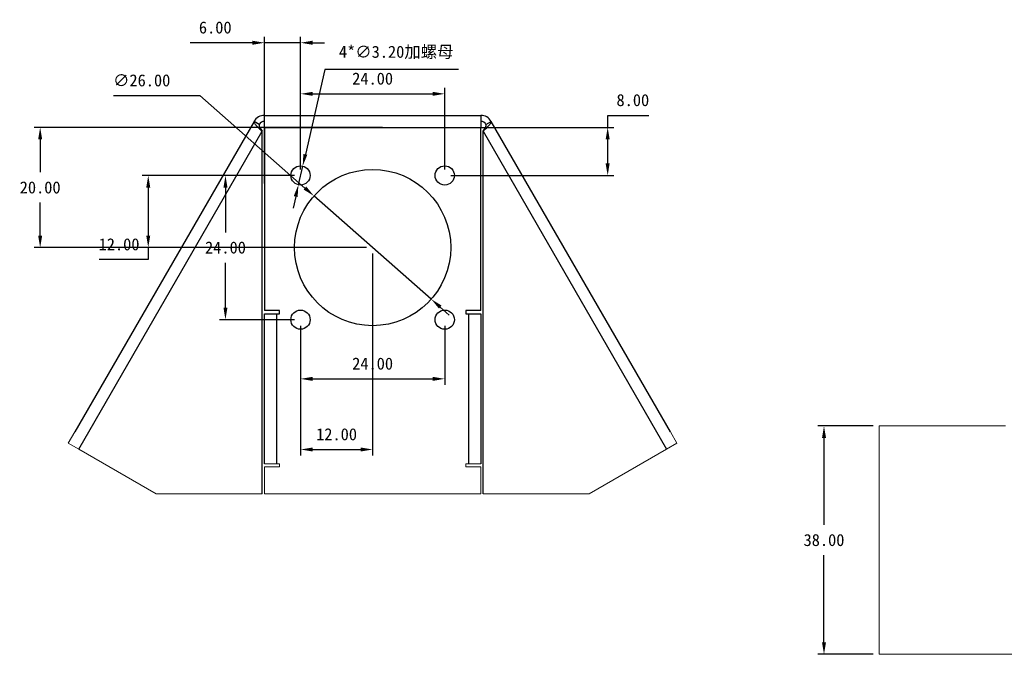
# Model space of a CAD drawing. Header units: millimetres. Extents: x 18 to 551, y -106 to 282.
# Tile 2 of 4: x 32 to 196, y 173 to 278. Entities that reach past the tile are written whole.
import ezdxf

# ---------------------------------------------------------------- set-up
doc = ezdxf.new("R2010")
doc.units = ezdxf.units.MM
doc.header["$PDSIZE"] = -1
doc.dimstyles.new('ISO-25', dxfattribs={"dimtxt": 2.5, "dimasz": 2.5, "dimexe": 1.25, "dimexo": 0.625, "dimtad": 1, "dimtxsty": 'Standard', "dimcen": 2.5, "dimadec": 0, "dimazin": 0, "dimtfac": 1, "dimtmove": 0, "dimatfit": 3, "dimfxl": 0, "dimarcsym": 0})

# ---------------------------------------------------------------- blocks, each defined once
blk = doc.blocks.new('*D52')
at = {"color": 4, "lineweight": -2, "transparency": 16777216}
for p, q in [((82.77, 269.94), (79.54, 255.8)), ((105.03, 269.94), (82.77, 269.94)), ((78.38, 250.74), (79.09, 253.85)), ((77.93, 248.79), (77.48, 246.84))]:
    blk.add_line(p, q, dxfattribs=at)
at = {"color": 4, "transparency": 16777216}
for points in [[(79.21, 255.88), (79.86, 255.73), (79.09, 253.85)], [(77.6, 248.86), (78.25, 248.71), (78.38, 250.74)]]:
    blk.add_solid(points, dxfattribs=at)
at = {"layer": 'Defpoints', "color": 0, "transparency": 16777216}
for p in [(79.09, 253.85), (78.38, 250.74)]:
    blk.add_point(p, dxfattribs=at)
at = {"color": 4, "transparency": 16777216, "insert": (94.66, 272.77), "char_height": 2, "attachment_point": 5}
blk.add_mtext('4*∅3.20{\\fSimSun|b0|i0|c134|p2;加螺母}', dxfattribs=at)
blk = doc.blocks.new('*D53')
at = {"color": 4, "lineweight": -2, "transparency": 16777216}
for p, q in [((78.73, 253.29), (78.73, 266.88)), ((80.73, 265.88), (100.73, 265.88)), ((102.73, 253.29), (102.73, 266.88))]:
    blk.add_line(p, q, dxfattribs=at)
at = {"color": 4, "transparency": 16777216}
for points in [[(80.73, 266.21), (80.73, 265.55), (78.73, 265.88)], [(100.73, 266.21), (100.73, 265.55), (102.73, 265.88)]]:
    blk.add_solid(points, dxfattribs=at)
at = {"layer": 'Defpoints', "color": 0, "transparency": 16777216}
for p in [(102.73, 265.88), (78.73, 252.29), (102.73, 252.29)]:
    blk.add_point(p, dxfattribs=at)
at = {"color": 4, "transparency": 16777216, "insert": (90.73, 268.4), "char_height": 2, "attachment_point": 5}
blk.add_mtext('24.00', dxfattribs=at)
blk = doc.blocks.new('*D54')
at = {"color": 4, "lineweight": -2, "transparency": 16777216}
for p, q in [((78.73, 227.29), (78.73, 217.45)), ((102.73, 227.29), (102.73, 217.45)), ((80.73, 218.45), (100.73, 218.45))]:
    blk.add_line(p, q, dxfattribs=at)
at = {"color": 4, "transparency": 16777216}
for points in [[(80.73, 218.78), (80.73, 218.11), (78.73, 218.45)], [(100.73, 218.78), (100.73, 218.11), (102.73, 218.45)]]:
    blk.add_solid(points, dxfattribs=at)
at = {"layer": 'Defpoints', "color": 0, "transparency": 16777216}
for p in [(78.73, 228.29), (102.73, 228.29), (102.73, 218.45)]:
    blk.add_point(p, dxfattribs=at)
at = {"color": 4, "transparency": 16777216, "insert": (90.73, 220.97), "char_height": 2, "attachment_point": 5}
blk.add_mtext('24.00', dxfattribs=at)
blk = doc.blocks.new('*D55')
at = {"color": 4, "lineweight": -2, "transparency": 16777216}
for p, q in [((77.73, 252.29), (65.24, 252.29)), ((66.24, 250.29), (66.24, 242.82)), ((66.24, 230.29), (66.24, 237.77)), ((77.73, 228.29), (65.24, 228.29))]:
    blk.add_line(p, q, dxfattribs=at)
at = {"color": 4, "transparency": 16777216}
for points in [[(65.91, 250.29), (66.57, 250.29), (66.24, 252.29)], [(65.91, 230.29), (66.57, 230.29), (66.24, 228.29)]]:
    blk.add_solid(points, dxfattribs=at)
at = {"layer": 'Defpoints', "color": 0, "transparency": 16777216}
for p in [(66.24, 252.29), (78.73, 252.29), (78.73, 228.29)]:
    blk.add_point(p, dxfattribs=at)
at = {"color": 4, "transparency": 16777216, "insert": (66.24, 240.29), "char_height": 2, "attachment_point": 5}
blk.add_mtext('24.00', dxfattribs=at)
blk = doc.blocks.new('*D56')
at = {"color": 4, "lineweight": -2, "transparency": 16777216}
for p, q in [((47.63, 265.59), (61.99, 265.59)), ((61.99, 265.59), (79.47, 250.2)), ((100.49, 231.71), (80.97, 248.88)), ((101.99, 230.39), (103.49, 229.06))]:
    blk.add_line(p, q, dxfattribs=at)
at = {"color": 4, "transparency": 16777216}
for points in [[(79.69, 250.45), (79.25, 249.95), (80.97, 248.88)], [(102.21, 230.64), (101.77, 230.14), (100.49, 231.71)]]:
    blk.add_solid(points, dxfattribs=at)
at = {"layer": 'Defpoints', "color": 0, "transparency": 16777216}
for p in [(80.97, 248.88), (100.49, 231.71)]:
    blk.add_point(p, dxfattribs=at)
at = {"color": 4, "transparency": 16777216, "insert": (52.3, 268.11), "char_height": 2, "attachment_point": 5}
blk.add_mtext('∅26.00', dxfattribs=at)
blk = doc.blocks.new('*D57')
at = {"color": 4, "lineweight": -2, "transparency": 16777216}
for p, q in [((92.4, 260.29), (34.4, 260.29)), ((35.4, 258.29), (35.4, 252.82)), ((35.4, 242.29), (35.4, 247.77)), ((89.73, 240.29), (34.4, 240.29))]:
    blk.add_line(p, q, dxfattribs=at)
at = {"color": 4, "transparency": 16777216}
for points in [[(35.07, 258.29), (35.74, 258.29), (35.4, 260.29)], [(35.07, 242.29), (35.74, 242.29), (35.4, 240.29)]]:
    blk.add_solid(points, dxfattribs=at)
at = {"layer": 'Defpoints', "color": 0, "transparency": 16777216}
for p in [(35.4, 260.29), (93.4, 260.29), (90.73, 240.29)]:
    blk.add_point(p, dxfattribs=at)
at = {"color": 4, "transparency": 16777216, "insert": (35.4, 250.29), "char_height": 2, "attachment_point": 5}
blk.add_mtext('20.00', dxfattribs=at)
blk = doc.blocks.new('*D58')
at = {"color": 4, "lineweight": -2, "transparency": 16777216}
for p, q in [((129.85, 260.29), (129.85, 262.29)), ((129.85, 262.29), (136.7, 262.29)), ((106.68, 260.29), (130.85, 260.29)), ((129.85, 254.29), (129.85, 258.29)), ((103.73, 252.29), (130.85, 252.29))]:
    blk.add_line(p, q, dxfattribs=at)
at = {"color": 4, "transparency": 16777216}
for points in [[(129.51, 258.29), (130.18, 258.29), (129.85, 260.29)], [(129.51, 254.29), (130.18, 254.29), (129.85, 252.29)]]:
    blk.add_solid(points, dxfattribs=at)
at = {"layer": 'Defpoints', "color": 0, "transparency": 16777216}
for p in [(105.68, 260.29), (129.85, 260.29), (102.73, 252.29)]:
    blk.add_point(p, dxfattribs=at)
at = {"color": 4, "transparency": 16777216, "insert": (134.04, 264.82), "char_height": 2, "attachment_point": 5}
blk.add_mtext('8.00', dxfattribs=at)
blk = doc.blocks.new('*D59')
at = {"color": 4, "lineweight": -2, "transparency": 16777216}
for p, q in [((72.73, 250.94), (72.73, 275.38)), ((78.73, 253.29), (78.73, 275.38)), ((70.73, 274.38), (60.35, 274.38)), ((78.73, 274.38), (72.73, 274.38)), ((80.73, 274.38), (82.73, 274.38))]:
    blk.add_line(p, q, dxfattribs=at)
at = {"color": 4, "transparency": 16777216}
for points in [[(70.73, 274.72), (70.73, 274.05), (72.73, 274.38)], [(80.73, 274.72), (80.73, 274.05), (78.73, 274.38)]]:
    blk.add_solid(points, dxfattribs=at)
at = {"layer": 'Defpoints', "color": 0, "transparency": 16777216}
for p in [(72.73, 274.38), (78.73, 252.29), (72.73, 249.94)]:
    blk.add_point(p, dxfattribs=at)
at = {"color": 4, "transparency": 16777216, "insert": (64.54, 276.91), "char_height": 2, "attachment_point": 5}
blk.add_mtext('6.00', dxfattribs=at)
blk = doc.blocks.new('*D82')
at = {"color": 4, "lineweight": -2, "transparency": 16777216}
for p, q in [((174.03, 210.61), (164.85, 210.61)), ((165.85, 208.61), (165.85, 194.13)), ((165.85, 174.61), (165.85, 189.08)), ((174.03, 172.61), (164.85, 172.61))]:
    blk.add_line(p, q, dxfattribs=at)
at = {"color": 4, "transparency": 16777216}
for points in [[(165.52, 208.61), (166.19, 208.61), (165.85, 210.61)], [(165.52, 174.61), (166.19, 174.61), (165.85, 172.61)]]:
    blk.add_solid(points, dxfattribs=at)
at = {"layer": 'Defpoints', "color": 0, "transparency": 16777216}
for p in [(175.03, 210.61), (165.85, 172.61), (175.03, 172.61)]:
    blk.add_point(p, dxfattribs=at)
at = {"color": 4, "transparency": 16777216, "insert": (165.85, 191.61), "char_height": 2, "attachment_point": 5}
blk.add_mtext('38.00', dxfattribs=at)
blk = doc.blocks.new('*D84')
at = {"color": 4, "lineweight": -2, "transparency": 16777216}
for p, q in [((90.73, 239.29), (90.73, 205.69)), ((78.73, 227.29), (78.73, 205.69)), ((80.73, 206.69), (88.73, 206.69))]:
    blk.add_line(p, q, dxfattribs=at)
at = {"color": 4, "transparency": 16777216}
for points in [[(80.73, 207.02), (80.73, 206.36), (78.73, 206.69)], [(88.73, 207.02), (88.73, 206.36), (90.73, 206.69)]]:
    blk.add_solid(points, dxfattribs=at)
at = {"layer": 'Defpoints', "color": 0, "transparency": 16777216}
for p in [(90.73, 240.29), (78.73, 228.29), (90.73, 206.69)]:
    blk.add_point(p, dxfattribs=at)
at = {"color": 4, "transparency": 16777216, "insert": (84.73, 209.21), "char_height": 2, "attachment_point": 5}
blk.add_mtext('12.00', dxfattribs=at)
blk = doc.blocks.new('*D85')
at = {"color": 4, "lineweight": -2, "transparency": 16777216}
for p, q in [((77.73, 252.29), (52.39, 252.29)), ((53.39, 250.29), (53.39, 242.29)), ((89.73, 240.29), (52.39, 240.29)), ((53.39, 240.29), (53.39, 238.29)), ((53.39, 238.29), (45.2, 238.29))]:
    blk.add_line(p, q, dxfattribs=at)
at = {"color": 4, "transparency": 16777216}
for points in [[(53.06, 250.29), (53.72, 250.29), (53.39, 252.29)], [(53.06, 242.29), (53.72, 242.29), (53.39, 240.29)]]:
    blk.add_solid(points, dxfattribs=at)
at = {"layer": 'Defpoints', "color": 0, "transparency": 16777216}
for p in [(78.73, 252.29), (53.39, 240.29), (90.73, 240.29)]:
    blk.add_point(p, dxfattribs=at)
at = {"color": 4, "transparency": 16777216, "insert": (48.53, 240.82), "char_height": 2, "attachment_point": 5}
blk.add_mtext('12.00', dxfattribs=at)

msp = doc.modelspace()

# ---------------------------------------------------------------- linework, layer by layer
for p, q in [((72.732, 262.295), (108.732, 262.295)), ((72.732, 260.295), (72.732, 262.295)), ((108.732, 262.295), (108.732, 260.295)), ((71, 261.295), (41.181, 209.647)), ((71.866, 260.795), (71, 261.295)), ((109.598, 260.795), (110.464, 261.295)), ((140.283, 209.647), (110.464, 261.295)), ((41.81, 206.735), (72.356, 259.643)), ((72.356, 199.295), (72.356, 259.643)), ((72.732, 260.295), (72.732, 229.795)), ((72.732, 260.295), (108.732, 260.295)), ((108.732, 229.795), (108.732, 260.295)), ((109.109, 259.643), (139.655, 206.735)), ((109.109, 199.295), (109.109, 259.643)), ((75.232, 229.795), (72.732, 229.795)), ((75.232, 229.295), (75.232, 229.795)), ((108.732, 229.795), (106.232, 229.795)), ((106.232, 229.795), (106.232, 229.295)), ((72.732, 204.295), (72.732, 229.295)), ((72.732, 229.295), (74.732, 229.295)), ((74.732, 229.295), (74.732, 204.295)), ((74.732, 229.295), (75.232, 229.295)), ((106.232, 229.295), (106.732, 229.295)), ((106.732, 204.295), (106.732, 229.295)), ((106.732, 229.295), (108.732, 229.295)), ((108.732, 229.295), (108.732, 204.295))]:
    msp.add_line(p, q)
at = {"color": 7, "linetype": 'Continuous', "lineweight": 15}
for p, q in [((175.028, 172.607), (175.028, 210.607)), ((175.028, 210.607), (196.055, 210.607)), ((41.181, 209.647), (40.078, 207.735)), ((141.387, 207.735), (140.283, 209.647)), ((41.81, 206.735), (40.078, 207.735)), ((41.81, 206.735), (54.697, 199.295)), ((139.655, 206.735), (126.768, 199.295)), ((141.387, 207.735), (139.655, 206.735)), ((74.732, 204.295), (72.732, 204.295)), ((72.732, 203.795), (72.732, 199.295)), ((72.732, 203.795), (75.232, 203.795)), ((75.232, 204.295), (74.732, 204.295)), ((75.232, 203.795), (75.232, 204.295)), ((106.732, 204.295), (106.232, 204.295)), ((106.232, 204.295), (106.232, 203.795)), ((106.232, 203.795), (108.732, 203.795)), ((108.732, 204.295), (106.732, 204.295)), ((108.732, 199.295), (108.732, 203.795)), ((54.697, 199.295), (72.356, 199.295)), ((72.732, 199.295), (108.732, 199.295)), ((126.768, 199.295), (109.109, 199.295)), ((198.263, 172.607), (175.028, 172.607))]:
    msp.add_line(p, q, dxfattribs=at)
for centre, radius in [((78.732, 252.295), 1.6), ((90.732, 240.295), 13), ((102.732, 252.295), 1.6), ((78.732, 228.295), 1.6), ((102.732, 228.295), 1.6)]:
    msp.add_circle(centre, radius)
for centre, radius, start, end in [((72.732, 260.295), 2, 90, 150), ((108.732, 260.295), 2, 30, 90), ((72.732, 260.295), 1, 90, 150), ((108.732, 260.295), 1, 30, 90)]:
    msp.add_arc(centre, radius, start, end)
for points, knots in [([(71, 261.295), (70.984, 261.267), (70.98, 261.234), (70.993, 261.154), (71.01, 261.108), (71.066, 261.003), (71.103, 260.946), (71.197, 260.819), (71.255, 260.749), (71.383, 260.603), (71.455, 260.526), (71.612, 260.362), (71.697, 260.277), (71.963, 260.015), (72.159, 259.829), (72.356, 259.643)], [0, 0, 0, 0, 0.125, 0.125, 0.25, 0.25, 0.375, 0.375, 0.5, 0.5, 0.625, 0.625, 0.75, 0.75, 1, 1, 1, 1]), ([(71.866, 260.795), (71.835, 260.74), (71.826, 260.674), (71.85, 260.514), (71.883, 260.423), (72.03, 260.12), (72.19, 259.884), (72.356, 259.643)], [0, 0, 0, 0, 0.25, 0.25, 0.5, 0.5, 1, 1, 1, 1]), ([(109.109, 259.643), (109.207, 259.736), (109.304, 259.828), (109.494, 260.01), (109.588, 260.1), (109.767, 260.276), (109.851, 260.36), (110.007, 260.523), (110.081, 260.602), (110.209, 260.749), (110.265, 260.817), (110.36, 260.944), (110.399, 261.003), (110.482, 261.159), (110.496, 261.24), (110.464, 261.295)], [0, 0, 0, 0, 0.125, 0.125, 0.25, 0.25, 0.375, 0.375, 0.5, 0.5, 0.625, 0.625, 0.75, 0.75, 1, 1, 1, 1]), ([(109.109, 259.643), (109.192, 259.764), (109.272, 259.881), (109.42, 260.113), (109.484, 260.221), (109.631, 260.524), (109.662, 260.685), (109.598, 260.795)], [0, 0, 0, 0, 0.25, 0.25, 0.5, 0.5, 1, 1, 1, 1])]:
    msp.add_open_spline(points, degree=3, knots=knots)

# ---------------------------------------------------------------- dimensions: what is measured, and where the dimension line sits
for base, p1, p2, picture, middle in [((72.732, 274.382), (78.732, 252.295), (72.732, 249.941), '*D59', (64.542, 276.906)), ((102.732, 265.881), (78.732, 252.295), (102.732, 252.295), '*D53', (90.732, 268.405)), ((90.732, 206.691), (78.732, 228.295), (90.732, 240.295), '*D84', (84.732, 209.215)), ((102.732, 218.448), (78.732, 228.295), (102.732, 228.295), '*D54', (90.732, 220.972))]:
    dim = msp.add_linear_dim(base=base, p1=p1, p2=p2, dimstyle='ISO-25', override={"dimtxt": 2, "dimasz": 2, "dimexe": 1, "dimexo": 1, "dimgap": 1.524, "dimtih": 1, "dimtoh": 1, "dimzin": 0, "dimdsep": 46, "dimclrd": 4, "dimclre": 4, "dimclrt": 4, "dimadec": 2, "dimtzin": 0})
    dim.commit()
    dim.dimension.update_dxf_attribs({"geometry": picture, "text_midpoint": middle})
dim = msp.add_diameter_dim_2p(p1=(78.375, 250.735), p2=(79.089, 253.854), text='4*<>{\\fSimSun|b0|i0|c134|p2;加螺母}', dimstyle='ISO-25', override={"dimtxt": 2, "dimasz": 2, "dimexe": 1, "dimexo": 1, "dimgap": 1.524, "dimtih": 1, "dimtoh": 1, "dimzin": 0, "dimdsep": 46, "dimclrd": 4, "dimclre": 4, "dimclrt": 4, "dimadec": 2, "dimtzin": 0})
dim.commit()
dim.dimension.update_dxf_attribs({"geometry": '*D52', "text_midpoint": (94.661, 269.938), "dimtype": 163})
dim = msp.add_diameter_dim_2p(p1=(100.492, 231.707), p2=(80.973, 248.883), dimstyle='ISO-25', override={"dimtxt": 2, "dimasz": 2, "dimexe": 1, "dimexo": 1, "dimgap": 1.524, "dimtih": 1, "dimtoh": 1, "dimzin": 0, "dimdsep": 46, "dimclrd": 4, "dimclre": 4, "dimclrt": 4, "dimadec": 2, "dimtzin": 0})
dim.commit()
dim.dimension.update_dxf_attribs({"geometry": '*D56', "text_midpoint": (52.296, 265.591), "dimtype": 163})
for base, p1, p2, picture, middle in [((129.848, 260.295), (102.732, 252.295), (105.68, 260.295), '*D58', (134.038, 264.819)), ((35.402, 260.295), (90.732, 240.295), (93.404, 260.295), '*D57', (35.402, 250.295)), ((53.389, 240.295), (78.732, 252.295), (90.732, 240.295), '*D85', (48.531, 240.819)), ((66.24, 252.295), (78.732, 228.295), (78.732, 252.295), '*D55', (66.24, 240.295)), ((165.853, 172.607), (175.028, 210.607), (175.028, 172.607), '*D82', (165.853, 191.607))]:
    dim = msp.add_linear_dim(base=base, p1=p1, p2=p2, angle=90, dimstyle='ISO-25', override={"dimtxt": 2, "dimasz": 2, "dimexe": 1, "dimexo": 1, "dimgap": 1.524, "dimtih": 1, "dimtoh": 1, "dimzin": 0, "dimdsep": 46, "dimclrd": 4, "dimclre": 4, "dimclrt": 4, "dimadec": 2, "dimtzin": 0})
    dim.commit()
    dim.dimension.update_dxf_attribs({"geometry": picture, "text_midpoint": middle})

doc.saveas('drawing.dxf')
